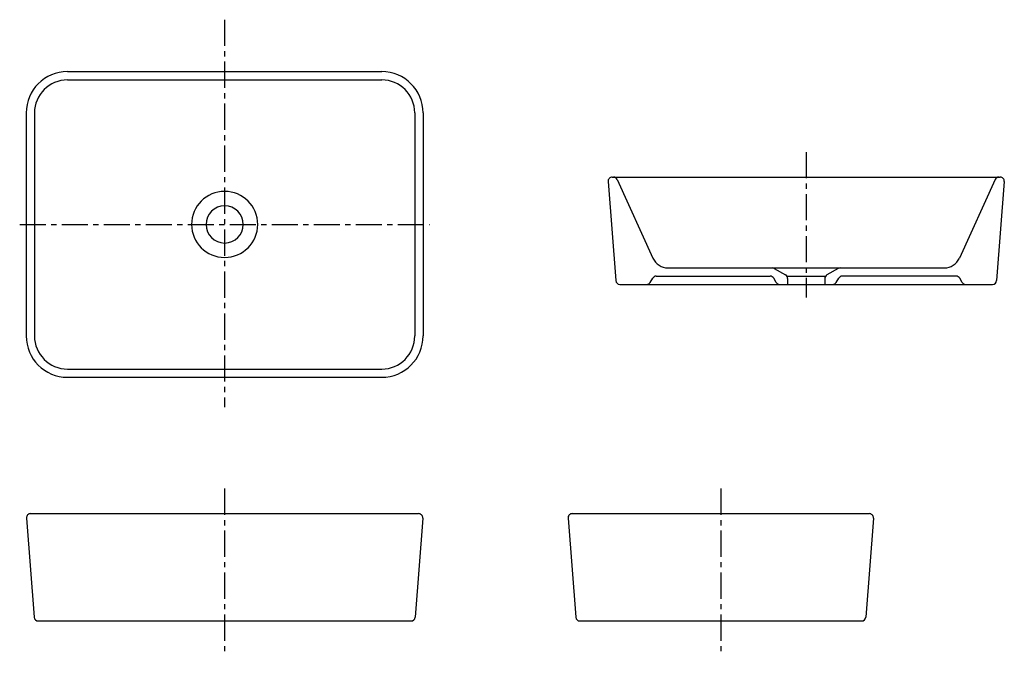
# Model space of a CAD drawing. Header units: millimetres. Extents: x -248 to 943, y -520 to 248.
import ezdxf

# ---------------------------------------------------------------- set-up
doc = ezdxf.new("R2010")
doc.units = ezdxf.units.MM
doc.linetypes.add('CENTER', pattern=[50.8, 31.75, -6.35, 6.35, -6.35])

msp = doc.modelspace()

# ---------------------------------------------------------------- linework, layer by layer
at = {"color": 7, "linetype": 'CENTER'}
for p, q in [((0, 247.845536), (0, -221.087194)), ((703.355645, 87.581815), (703.355645, -88.243428)), ((-247.845536, 0), (247.845536, 0)), ((0, -319.797932), (0, -520.343515)), ((600, -319.797932), (600, -520.343515))]:
    msp.add_line(p, q, dxfattribs=at)
at = {"color": 7, "linetype": 'Continuous'}
for p, q in [((-190, 185), (190, 185)), ((-190, 175), (190, 175)), ((-240, 135), (-240, -135)), ((-230, 135), (-230, -135)), ((230, 135), (230, -135)), ((240, 135), (240, -135)), ((463.769759, 51.996264), (473.000528, -68.003736)), ((468.755031, 57.379746), (937.956258, 57.379746)), ((474.687911, 54.448761), (518.026581, -40.896313)), ((932.023379, 54.448761), (888.684709, -40.896313)), ((942.941531, 51.996264), (933.710762, -68.003736)), ((536.23391, -52.620254), (870.47738, -52.620254)), ((664.508517, -53.279038), (678.33634, -61.180651)), ((742.202772, -53.279038), (728.37495, -61.180651)), ((514.799021, -70.120254), (517.685772, -65.120254)), ((522.015899, -62.620254), (659.695391, -62.620254)), ((666.912269, -70.120254), (664.025518, -65.120254)), ((680.855645, -62.620254), (725.855645, -62.620254)), ((680.855645, -65.521866), (680.855645, -72.620254)), ((725.855645, -65.521866), (725.855645, -72.620254)), ((739.799021, -70.120254), (742.685772, -65.120254)), ((884.695391, -62.620254), (747.015899, -62.620254)), ((891.912269, -70.120254), (889.025518, -65.120254)), ((477.985801, -72.620254), (928.725489, -72.620254)), ((-190, -175), (190, -175)), ((-190, -185), (190, -185)), ((-239.585886, -355.383482), (-230.355117, -475.383482)), ((-234.600614, -350), (234.600614, -350)), ((239.585886, -355.383482), (230.355117, -475.383482)), ((415.414114, -355.383482), (424.644883, -475.383482)), ((420.399386, -350), (779.600614, -350)), ((784.585886, -355.383482), (775.355117, -475.383482)), ((-225.369844, -480), (225.369844, -480)), ((429.630156, -480), (770.369844, -480))]:
    msp.add_line(p, q, dxfattribs=at)
for centre, radius, start, end in [((-190, 135), 50, 89.999997, 179.999995), ((190, 135), 50, 0, 89.999997), ((-190, 135), 40, 89.999997, 179.999995), ((190, 135), 40, 0, 89.999997), ((468.755031, 52.379746), 5, 89.999997, 184.3987), ((470.136079, 52.379746), 5, 24.443954, 89.999997), ((936.575211, 52.379746), 5, 89.999997, 155.556041), ((937.956258, 52.379746), 5, -4.398705, 89.999997), ((0, 0), 40, 0, 359.99999), ((0, 0), 22.5, 0, 359.99999), ((536.23391, -32.620254), 20, -155.556041, -89.999997), ((870.47738, -32.620254), 20, -89.999997, -24.443954), ((662.027823, -57.620254), 5, 60.255117, 89.999997), ((744.683467, -57.620254), 5, 89.999997, 119.744878), ((477.985801, -67.620254), 5, -175.60129, -89.999997), ((510.468894, -67.620254), 5, -89.999997, -29.999999), ((522.015899, -67.620254), 5, 89.999997, 149.999996), ((659.695391, -67.620254), 5, 29.999999, 89.999997), ((671.242396, -67.620254), 5, -149.999996, -89.999997), ((675.855645, -65.521866), 5, 0, 60.255117), ((730.855645, -65.521866), 5, 119.744878, 179.999995), ((735.468894, -67.620254), 5, -89.999997, -29.999999), ((747.015899, -67.620254), 5, 89.999997, 149.999996), ((884.695391, -67.620254), 5, 29.999999, 89.999997), ((896.242396, -67.620254), 5, -149.999996, -89.999997), ((928.725489, -67.620254), 5, -89.999997, -4.398705), ((-190, -135), 50, -179.999995, -89.999997), ((-190, -135), 40, -179.999995, -89.999997), ((190, -135), 40, -89.999997, 0), ((190, -135), 50, -89.999997, 0), ((-234.600614, -355), 5, 89.999997, 184.3987), ((234.600614, -355), 5, -4.398705, 89.999997), ((420.399386, -355), 5, 89.999997, 184.3987), ((779.600614, -355), 5, -4.398705, 89.999997), ((-225.369844, -475), 5, -175.60129, -89.999997), ((225.369844, -475), 5, -89.999997, -4.398705), ((429.630156, -475), 5, -175.60129, -89.999997), ((770.369844, -475), 5, -89.999997, -4.398705)]:
    msp.add_arc(centre, radius, start, end, dxfattribs=at)

doc.saveas('drawing.dxf')
